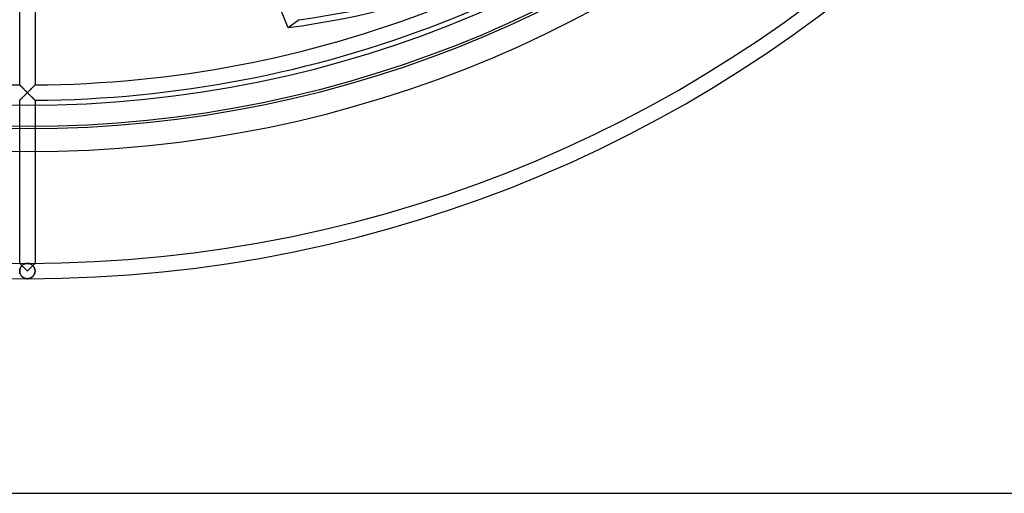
# Model space of a CAD drawing. Header units: millimetres. Extents: x -200 to 200, y -200 to 200.
# Tile 5 of 11: x -1 to 127, y -200 to -138. Entities that reach past the tile are written whole.
import ezdxf

# ---------------------------------------------------------------- set-up
doc = ezdxf.new("R2010")
doc.units = ezdxf.units.MM
doc.layers.add('HIDDEN', color=7, linetype='Continuous')
doc.layers.add('THICK', color=7, linetype='Continuous')

msp = doc.modelspace()

# ---------------------------------------------------------------- linework, layer by layer
at = {"layer": 'HIDDEN'}
for p, q in [((35.36, -138.32), (33.92, -139.36)), ((-0.99, -146.83), (-1, -146.82)), ((-1, -146.82), (-1, -146.82)), ((-0.97, -146.84), (-0.99, -146.83)), ((-0.96, -146.86), (-0.97, -146.84)), ((-0.93, -146.89), (-0.96, -146.86)), ((-0.9, -146.91), (-0.93, -146.89)), ((-0.87, -146.95), (-0.9, -146.91)), ((-0.84, -146.98), (-0.87, -146.95)), ((-0.8, -147.02), (-0.84, -146.98)), ((-0.76, -147.06), (-0.8, -147.02)), ((-0.72, -147.1), (-0.76, -147.06)), ((-0.67, -147.15), (-0.72, -147.1)), ((-0.63, -147.19), (-0.67, -147.15)), ((-0.58, -147.24), (-0.63, -147.19)), ((-0.53, -147.29), (-0.58, -147.24)), ((-0.48, -147.34), (-0.53, -147.29)), ((0.53, -147.29), (0.48, -147.34)), ((0.58, -147.24), (0.53, -147.29)), ((0.63, -147.19), (0.58, -147.24)), ((0.67, -147.15), (0.63, -147.19)), ((0.72, -147.1), (0.67, -147.15)), ((0.76, -147.06), (0.72, -147.1)), ((0.8, -147.02), (0.76, -147.06)), ((0.84, -146.98), (0.8, -147.02)), ((0.87, -146.95), (0.84, -146.98)), ((0.9, -146.91), (0.87, -146.95)), ((0.93, -146.89), (0.9, -146.91)), ((0.96, -146.86), (0.93, -146.89)), ((0.97, -146.84), (0.96, -146.86)), ((0.99, -146.83), (0.97, -146.84)), ((1, -146.82), (0.99, -146.83)), ((1, -146.82), (1, -146.82)), ((-0.79, -148.61), (-0.75, -148.57)), ((-0.75, -148.57), (-0.71, -148.53)), ((-0.71, -148.53), (-0.67, -148.49)), ((-0.67, -148.49), (-0.63, -148.45)), ((-0.63, -148.45), (-0.58, -148.4)), ((-0.58, -148.4), (-0.54, -148.36)), ((-0.54, -148.36), (-0.49, -148.31)), ((-0.49, -148.31), (-0.44, -148.26)), ((-0.43, -147.39), (-0.48, -147.34)), ((-0.44, -148.26), (-0.4, -148.22)), ((-0.38, -147.44), (-0.43, -147.39)), ((-0.4, -148.22), (-0.35, -148.17)), ((-0.32, -147.5), (-0.38, -147.44)), ((-0.35, -148.17), (-0.3, -148.12)), ((-0.27, -147.55), (-0.32, -147.5)), ((-0.3, -148.12), (-0.25, -148.07)), ((-0.22, -147.6), (-0.27, -147.55)), ((-0.25, -148.07), (-0.2, -148.02)), ((-0.16, -147.66), (-0.22, -147.6)), ((-0.2, -148.02), (-0.15, -147.97)), ((-0.11, -147.71), (-0.16, -147.66)), ((-0.15, -147.97), (-0.1, -147.92)), ((-0.05, -147.77), (-0.11, -147.71)), ((-0.1, -147.92), (-0.05, -147.87)), ((0, -147.82), (-0.05, -147.77)), ((-0.05, -147.87), (0, -147.82)), ((0.05, -147.77), (0, -147.82)), ((0, -147.82), (0.05, -147.87)), ((0.11, -147.71), (0.05, -147.77)), ((0.05, -147.87), (0.1, -147.92)), ((0.1, -147.92), (0.16, -147.98)), ((0.16, -147.66), (0.11, -147.71)), ((0.22, -147.6), (0.16, -147.66)), ((0.16, -147.98), (0.21, -148.03)), ((0.21, -148.03), (0.26, -148.08)), ((0.27, -147.55), (0.22, -147.6)), ((0.26, -148.08), (0.31, -148.13)), ((0.32, -147.5), (0.27, -147.55)), ((0.31, -148.13), (0.36, -148.18)), ((0.38, -147.44), (0.32, -147.5)), ((0.36, -148.18), (0.41, -148.23)), ((0.43, -147.39), (0.38, -147.44)), ((0.41, -148.23), (0.46, -148.28)), ((0.48, -147.34), (0.43, -147.39)), ((0.46, -148.28), (0.51, -148.33)), ((0.51, -148.33), (0.56, -148.38)), ((0.56, -148.38), (0.6, -148.42)), ((0.6, -148.42), (0.65, -148.47)), ((0.65, -148.47), (0.69, -148.51)), ((0.69, -148.51), (0.73, -148.55)), ((0.73, -148.55), (0.78, -148.59)), ((-1, -148.82), (-1, -148.81)), ((-1, -148.81), (-0.99, -148.81)), ((-1, -170.05), (-1, -149.45)), ((-0.99, -148.81), (-0.98, -148.8)), ((-0.98, -148.8), (-0.96, -148.78)), ((-0.96, -148.78), (-0.94, -148.76)), ((-0.94, -148.76), (-0.92, -148.73)), ((-0.92, -148.73), (-0.89, -148.71)), ((-0.89, -148.71), (-0.86, -148.68)), ((-0.86, -148.68), (-0.83, -148.64)), ((-0.83, -148.64), (-0.79, -148.61)), ((0.78, -148.59), (0.81, -148.63)), ((0.81, -148.63), (0.85, -148.67)), ((0.85, -148.67), (0.88, -148.7)), ((0.88, -148.7), (0.91, -148.73)), ((0.91, -148.73), (0.94, -148.75)), ((0.94, -148.75), (0.96, -148.78)), ((0.96, -148.78), (0.98, -148.79)), ((0.98, -148.79), (0.99, -148.81)), ((0.99, -148.81), (1, -148.81)), ((1, -148.81), (1, -148.82)), ((1, -149.45), (1, -170.05)), ((-1, -170.05), (-1, -170.05)), ((-1, -170.05), (-1, -170.05)), ((-1, -170.05), (-0.99, -170.06)), ((-0.99, -170.06), (-1, -170.05)), ((-1, -170.05), (-1, -170.05)), ((-0.99, -170.06), (-0.98, -170.06)), ((-0.98, -170.07), (-0.99, -170.06)), ((-0.98, -170.06), (-0.97, -170.07)), ((-0.96, -170.09), (-0.98, -170.07)), ((-0.97, -170.07), (-0.96, -170.09)), ((-0.96, -170.09), (-0.95, -170.1)), ((-0.94, -170.11), (-0.96, -170.09)), ((-0.95, -170.1), (-0.93, -170.11)), ((-0.91, -170.14), (-0.94, -170.11)), ((-0.93, -170.11), (-0.92, -170.13)), ((-0.92, -170.13), (-0.9, -170.15)), ((-0.88, -170.17), (-0.91, -170.14)), ((-0.9, -170.15), (-0.88, -170.17)), ((-0.88, -170.17), (-0.86, -170.19)), ((-0.84, -170.2), (-0.88, -170.17)), ((-0.86, -170.19), (-0.84, -170.21)), ((-0.81, -170.24), (-0.84, -170.2)), ((-0.84, -170.21), (-0.81, -170.23)), ((-0.81, -170.23), (-0.79, -170.26)), ((-0.77, -170.28), (-0.81, -170.24)), ((-0.79, -170.26), (-0.76, -170.29)), ((-0.73, -170.32), (-0.77, -170.28)), ((-0.76, -170.29), (-0.74, -170.31)), ((-0.74, -170.31), (-0.71, -170.34)), ((-0.68, -170.36), (-0.73, -170.32)), ((-0.69, -170.33), (-0.73, -170.37)), ((-0.72, -170.35), (-0.67, -170.31)), ((-0.65, -170.29), (-0.69, -170.33)), ((-0.67, -170.31), (-0.62, -170.27)), ((-0.6, -170.25), (-0.65, -170.29)), ((-0.62, -170.27), (-0.58, -170.23)), ((-0.56, -170.22), (-0.6, -170.25)), ((-0.58, -170.23), (-0.53, -170.2)), ((-0.51, -170.19), (-0.56, -170.22)), ((-0.53, -170.2), (-0.48, -170.17)), ((-0.46, -170.16), (-0.51, -170.19)), ((-0.48, -170.17), (-0.43, -170.15)), ((-0.41, -170.14), (-0.46, -170.16)), ((-0.43, -170.15), (-0.37, -170.12)), ((-0.36, -170.12), (-0.41, -170.14)), ((-0.37, -170.12), (-0.32, -170.1)), ((-0.31, -170.1), (-0.36, -170.12)), ((-0.32, -170.1), (-0.27, -170.09)), ((-0.26, -170.08), (-0.31, -170.1)), ((-0.27, -170.09), (-0.22, -170.07)), ((-0.21, -170.07), (-0.26, -170.08)), ((-0.22, -170.07), (-0.16, -170.06)), ((-0.16, -170.06), (-0.21, -170.07)), ((-0.1, -170.06), (-0.16, -170.06)), ((-0.16, -170.06), (-0.11, -170.06)), ((-0.11, -170.06), (-0.05, -170.05)), ((-0.05, -170.05), (-0.1, -170.06)), ((0, -170.05), (-0.05, -170.05)), ((-0.05, -170.05), (0, -170.05)), ((0.05, -170.05), (0, -170.05)), ((0, -170.05), (0.05, -170.05)), ((0.1, -170.06), (0.05, -170.05)), ((0.05, -170.05), (0.11, -170.06)), ((0.16, -170.06), (0.1, -170.06)), ((0.11, -170.06), (0.16, -170.06)), ((0.21, -170.07), (0.16, -170.06)), ((0.16, -170.06), (0.22, -170.07)), ((0.26, -170.08), (0.21, -170.07)), ((0.22, -170.07), (0.27, -170.09)), ((0.31, -170.1), (0.26, -170.08)), ((0.27, -170.09), (0.32, -170.1)), ((0.36, -170.12), (0.31, -170.1)), ((0.32, -170.1), (0.37, -170.12)), ((0.41, -170.14), (0.36, -170.12)), ((0.37, -170.12), (0.43, -170.15)), ((0.46, -170.16), (0.41, -170.14)), ((0.43, -170.15), (0.48, -170.17)), ((0.51, -170.19), (0.46, -170.16)), ((0.48, -170.17), (0.53, -170.2)), ((0.56, -170.22), (0.51, -170.19)), ((0.53, -170.2), (0.58, -170.23)), ((0.6, -170.25), (0.56, -170.22)), ((0.58, -170.23), (0.62, -170.27)), ((0.65, -170.29), (0.6, -170.25)), ((0.62, -170.27), (0.67, -170.31)), ((0.69, -170.33), (0.65, -170.29)), ((0.67, -170.31), (0.72, -170.35)), ((0.73, -170.32), (0.68, -170.36)), ((0.73, -170.37), (0.69, -170.33)), ((0.71, -170.34), (0.74, -170.31)), ((0.77, -170.28), (0.73, -170.32)), ((0.74, -170.31), (0.76, -170.29)), ((0.76, -170.29), (0.79, -170.26)), ((0.81, -170.24), (0.77, -170.28)), ((0.79, -170.26), (0.81, -170.23)), ((0.84, -170.2), (0.81, -170.24)), ((0.81, -170.23), (0.84, -170.21)), ((0.88, -170.17), (0.84, -170.2)), ((0.84, -170.21), (0.86, -170.19)), ((0.86, -170.19), (0.88, -170.17)), ((0.91, -170.14), (0.88, -170.17)), ((0.88, -170.17), (0.9, -170.15)), ((0.9, -170.15), (0.92, -170.13)), ((0.94, -170.11), (0.91, -170.14)), ((0.92, -170.13), (0.93, -170.11)), ((0.93, -170.11), (0.95, -170.1)), ((0.96, -170.09), (0.94, -170.11)), ((0.95, -170.1), (0.96, -170.09)), ((0.96, -170.09), (0.97, -170.07)), ((0.98, -170.07), (0.96, -170.09)), ((0.97, -170.07), (0.98, -170.06)), ((0.98, -170.06), (0.99, -170.06)), ((0.99, -170.06), (0.98, -170.07)), ((0.99, -170.06), (1, -170.05)), ((1, -170.05), (0.99, -170.06)), ((1, -170.05), (1, -170.05)), ((1, -170.05), (1, -170.05)), ((1, -170.05), (1, -170.05)), ((-1, -170.97), (-0.99, -170.9)), ((-0.99, -170.91), (-1, -170.98)), ((-1, -171.05), (-1, -170.97)), ((-1, -170.98), (-1, -171.05)), ((-1, -171.05), (-1, -171.12)), ((-1, -171.12), (-1, -171.05)), ((-1, -171.12), (-0.99, -171.19)), ((-0.99, -171.2), (-1, -171.12)), ((-0.99, -170.9), (-0.97, -170.83)), ((-0.98, -170.84), (-0.99, -170.91)), ((-0.99, -171.19), (-0.98, -171.26)), ((-0.98, -171.27), (-0.99, -171.2)), ((-0.96, -170.77), (-0.98, -170.84)), ((-0.98, -171.26), (-0.96, -171.32)), ((-0.96, -171.33), (-0.98, -171.27)), ((-0.97, -170.83), (-0.96, -170.75)), ((-0.96, -170.75), (-0.93, -170.69)), ((-0.94, -170.7), (-0.96, -170.77)), ((-0.96, -171.32), (-0.94, -171.39)), ((-0.94, -171.4), (-0.96, -171.33)), ((-0.91, -170.64), (-0.94, -170.7)), ((-0.94, -171.39), (-0.92, -171.45)), ((-0.91, -171.46), (-0.94, -171.4)), ((-0.93, -170.69), (-0.9, -170.62)), ((-0.92, -171.45), (-0.89, -171.51)), ((-0.88, -170.58), (-0.91, -170.64)), ((-0.88, -171.52), (-0.91, -171.46)), ((-0.9, -170.62), (-0.87, -170.56)), ((-0.89, -171.51), (-0.86, -171.56)), ((-0.85, -170.52), (-0.88, -170.58)), ((-0.85, -171.58), (-0.88, -171.52)), ((-0.87, -170.56), (-0.84, -170.5)), ((-0.86, -171.56), (-0.83, -171.61)), ((-0.81, -170.47), (-0.85, -170.52)), ((-0.81, -171.63), (-0.85, -171.58)), ((-0.84, -170.5), (-0.8, -170.45)), ((-0.83, -171.61), (-0.79, -171.66)), ((-0.77, -170.42), (-0.81, -170.47)), ((-0.8, -170.45), (-0.76, -170.4)), ((-0.73, -170.37), (-0.77, -170.42)), ((-0.76, -170.4), (-0.72, -170.35)), ((-0.64, -170.41), (-0.68, -170.36)), ((-0.59, -170.46), (-0.64, -170.41)), ((-0.55, -170.5), (-0.59, -170.46)), ((-0.5, -170.55), (-0.55, -170.5)), ((-0.45, -170.6), (-0.5, -170.55)), ((-0.39, -170.66), (-0.45, -170.6)), ((-0.34, -170.71), (-0.39, -170.66)), ((-0.29, -170.76), (-0.34, -170.71)), ((-0.23, -170.82), (-0.29, -170.76)), ((-0.17, -170.88), (-0.23, -170.82)), ((-0.12, -170.93), (-0.17, -170.88)), ((-0.06, -170.99), (-0.12, -170.93)), ((0, -171.05), (-0.06, -170.99)), ((0.06, -170.99), (0, -171.05)), ((0.12, -170.93), (0.06, -170.99)), ((0.17, -170.88), (0.12, -170.93)), ((0.23, -170.82), (0.17, -170.88)), ((0.29, -170.76), (0.23, -170.82)), ((0.34, -170.71), (0.29, -170.76)), ((0.39, -170.66), (0.34, -170.71)), ((0.45, -170.6), (0.39, -170.66)), ((0.5, -170.55), (0.45, -170.6)), ((0.55, -170.5), (0.5, -170.55)), ((0.59, -170.46), (0.55, -170.5)), ((0.64, -170.41), (0.59, -170.46)), ((0.68, -170.36), (0.64, -170.41)), ((0.72, -170.35), (0.76, -170.4)), ((0.77, -170.42), (0.73, -170.37)), ((0.76, -170.4), (0.8, -170.45)), ((0.81, -170.47), (0.77, -170.42)), ((0.79, -171.66), (0.83, -171.61)), ((0.8, -170.45), (0.84, -170.5)), ((0.85, -170.52), (0.81, -170.47)), ((0.85, -171.58), (0.81, -171.63)), ((0.83, -171.61), (0.86, -171.56)), ((0.84, -170.5), (0.87, -170.56)), ((0.88, -170.58), (0.85, -170.52)), ((0.88, -171.52), (0.85, -171.58)), ((0.86, -171.56), (0.89, -171.51)), ((0.87, -170.56), (0.9, -170.62)), ((0.91, -170.64), (0.88, -170.58)), ((0.91, -171.46), (0.88, -171.52)), ((0.89, -171.51), (0.92, -171.45)), ((0.9, -170.62), (0.93, -170.69)), ((0.94, -170.7), (0.91, -170.64)), ((0.94, -171.4), (0.91, -171.46)), ((0.92, -171.45), (0.94, -171.39)), ((0.93, -170.69), (0.96, -170.75)), ((0.96, -170.77), (0.94, -170.7)), ((0.94, -171.39), (0.96, -171.32)), ((0.96, -171.33), (0.94, -171.4)), ((0.96, -170.75), (0.97, -170.83)), ((0.98, -170.84), (0.96, -170.77)), ((0.96, -171.32), (0.98, -171.26)), ((0.98, -171.27), (0.96, -171.33)), ((0.97, -170.83), (0.99, -170.9)), ((0.99, -170.91), (0.98, -170.84)), ((0.98, -171.26), (0.99, -171.19)), ((0.99, -171.2), (0.98, -171.27)), ((0.99, -170.9), (1, -170.97)), ((1, -170.98), (0.99, -170.91)), ((0.99, -171.19), (1, -171.12)), ((1, -171.12), (0.99, -171.2)), ((1, -170.97), (1, -171.05)), ((1, -171.05), (1, -170.98)), ((1, -171.12), (1, -171.05)), ((1, -171.05), (1, -171.12)), ((-0.77, -171.68), (-0.81, -171.63)), ((-0.79, -171.66), (-0.75, -171.71)), ((-0.73, -171.73), (-0.77, -171.68)), ((-0.75, -171.71), (-0.71, -171.75)), ((-0.69, -171.77), (-0.73, -171.73)), ((-0.71, -171.75), (-0.67, -171.8)), ((-0.65, -171.81), (-0.69, -171.77)), ((-0.67, -171.8), (-0.62, -171.83)), ((-0.6, -171.85), (-0.65, -171.81)), ((-0.62, -171.83), (-0.57, -171.87)), ((-0.56, -171.88), (-0.6, -171.85)), ((-0.57, -171.87), (-0.52, -171.9)), ((-0.51, -171.91), (-0.56, -171.88)), ((-0.52, -171.9), (-0.47, -171.93)), ((-0.46, -171.94), (-0.51, -171.91)), ((-0.47, -171.93), (-0.41, -171.96)), ((-0.41, -171.96), (-0.46, -171.94)), ((-0.41, -171.96), (-0.36, -171.98)), ((-0.36, -171.98), (-0.41, -171.96)), ((-0.36, -171.98), (-0.3, -172)), ((-0.31, -172), (-0.36, -171.98)), ((-0.26, -172.02), (-0.31, -172)), ((-0.3, -172), (-0.24, -172.02)), ((-0.21, -172.03), (-0.26, -172.02)), ((-0.24, -172.02), (-0.18, -172.03)), ((-0.16, -172.04), (-0.21, -172.03)), ((-0.18, -172.03), (-0.12, -172.04)), ((-0.1, -172.04), (-0.16, -172.04)), ((-0.12, -172.04), (-0.06, -172.05)), ((-0.05, -172.05), (-0.1, -172.04)), ((-0.06, -172.05), (0, -172.05)), ((0, -172.05), (-0.05, -172.05)), ((0, -172.05), (0.06, -172.05)), ((0.05, -172.05), (0, -172.05)), ((0.1, -172.04), (0.05, -172.05)), ((0.06, -172.05), (0.12, -172.04)), ((0.16, -172.04), (0.1, -172.04)), ((0.12, -172.04), (0.18, -172.03)), ((0.21, -172.03), (0.16, -172.04)), ((0.18, -172.03), (0.24, -172.02)), ((0.26, -172.02), (0.21, -172.03)), ((0.24, -172.02), (0.3, -172)), ((0.31, -172), (0.26, -172.02)), ((0.3, -172), (0.36, -171.98)), ((0.36, -171.98), (0.31, -172)), ((0.36, -171.98), (0.41, -171.96)), ((0.41, -171.96), (0.36, -171.98)), ((0.41, -171.96), (0.47, -171.93)), ((0.46, -171.94), (0.41, -171.96)), ((0.51, -171.91), (0.46, -171.94)), ((0.47, -171.93), (0.52, -171.9)), ((0.56, -171.88), (0.51, -171.91)), ((0.52, -171.9), (0.57, -171.87)), ((0.6, -171.85), (0.56, -171.88)), ((0.57, -171.87), (0.62, -171.83)), ((0.65, -171.81), (0.6, -171.85)), ((0.62, -171.83), (0.67, -171.8)), ((0.69, -171.77), (0.65, -171.81)), ((0.67, -171.8), (0.71, -171.75)), ((0.73, -171.73), (0.69, -171.77)), ((0.71, -171.75), (0.75, -171.71)), ((0.77, -171.68), (0.73, -171.73)), ((0.75, -171.71), (0.79, -171.66)), ((0.81, -171.63), (0.77, -171.68))]:
    msp.add_line(p, q, dxfattribs=at)
for radius, start, end in [(172.05, 180, 270), (170.05, 180, 270), (152.19, 180, 0), (172.05, 270, 0), (170.05, 270, 0), (172.05, 270, 0), (170.05, 270, 0), (172.05, 180, 270), (170.05, 180, 270)]:
    msp.add_arc((0, 0), radius, start, end, dxfattribs=at)
msp.add_ellipse((0.72, 0.52), major_axis=(-86.05, 118.44), ratio=0.866025, start_param=2.70526, end_param=3.141593, dxfattribs=at)
at = {"layer": 'THICK'}
for p, q in [((33.92, -139.36), (8.81, -76.54)), ((-1, -146.82), (-1, -125.59)), ((1, -125.59), (1, -146.82)), ((-1, -146.82), (-1, -146.82)), ((-1, -146.82), (-0.99, -146.83)), ((-0.99, -146.83), (-0.98, -146.84)), ((-0.98, -146.84), (-0.96, -146.86)), ((-0.96, -146.86), (-0.94, -146.88)), ((-0.94, -146.88), (-0.91, -146.9)), ((-0.91, -146.9), (-0.88, -146.93)), ((-0.88, -146.93), (-0.85, -146.96)), ((-0.85, -146.96), (-0.82, -147)), ((-0.82, -147), (-0.78, -147.04)), ((-0.78, -147.04), (-0.74, -147.08)), ((-0.74, -147.08), (-0.7, -147.12)), ((-0.7, -147.12), (-0.66, -147.16)), ((-0.66, -147.16), (-0.61, -147.2)), ((-0.61, -147.2), (-0.57, -147.25)), ((-0.57, -147.25), (-0.52, -147.3)), ((0.52, -147.3), (0.57, -147.25)), ((0.57, -147.25), (0.61, -147.2)), ((0.61, -147.2), (0.66, -147.16)), ((0.66, -147.16), (0.7, -147.12)), ((0.7, -147.12), (0.74, -147.08)), ((0.74, -147.08), (0.78, -147.04)), ((0.78, -147.04), (0.82, -147)), ((0.82, -147), (0.85, -146.96)), ((0.85, -146.96), (0.88, -146.93)), ((0.88, -146.93), (0.91, -146.9)), ((0.91, -146.9), (0.94, -146.88)), ((0.94, -146.88), (0.96, -146.86)), ((0.96, -146.86), (0.98, -146.84)), ((0.98, -146.84), (0.99, -146.83)), ((0.99, -146.83), (1, -146.82)), ((1, -146.82), (1, -146.82)), ((-0.73, -148.55), (-0.78, -148.59)), ((-0.69, -148.51), (-0.73, -148.55)), ((-0.65, -148.47), (-0.69, -148.51)), ((-0.6, -148.42), (-0.65, -148.47)), ((-0.56, -148.38), (-0.6, -148.42)), ((-0.51, -148.33), (-0.56, -148.38)), ((-0.52, -147.3), (-0.47, -147.34)), ((-0.46, -148.28), (-0.51, -148.33)), ((-0.47, -147.34), (-0.43, -147.39)), ((-0.41, -148.23), (-0.46, -148.28)), ((-0.43, -147.39), (-0.38, -147.44)), ((-0.36, -148.18), (-0.41, -148.23)), ((-0.38, -147.44), (-0.32, -147.5)), ((-0.31, -148.13), (-0.36, -148.18)), ((-0.32, -147.5), (-0.27, -147.55)), ((-0.26, -148.08), (-0.31, -148.13)), ((-0.27, -147.55), (-0.22, -147.6)), ((-0.21, -148.03), (-0.26, -148.08)), ((-0.22, -147.6), (-0.16, -147.66)), ((-0.16, -147.98), (-0.21, -148.03)), ((-0.16, -147.66), (-0.11, -147.71)), ((-0.1, -147.92), (-0.16, -147.98)), ((-0.11, -147.71), (-0.06, -147.76)), ((-0.05, -147.87), (-0.1, -147.92)), ((-0.06, -147.76), (0, -147.82)), ((0, -147.82), (-0.05, -147.87)), ((0, -147.82), (0.06, -147.76)), ((0.05, -147.87), (0, -147.82)), ((0.1, -147.92), (0.05, -147.87)), ((0.06, -147.76), (0.11, -147.71)), ((0.15, -147.97), (0.1, -147.92)), ((0.11, -147.71), (0.16, -147.66)), ((0.2, -148.02), (0.15, -147.97)), ((0.16, -147.66), (0.22, -147.6)), ((0.25, -148.07), (0.2, -148.02)), ((0.22, -147.6), (0.27, -147.55)), ((0.3, -148.12), (0.25, -148.07)), ((0.27, -147.55), (0.32, -147.5)), ((0.35, -148.17), (0.3, -148.12)), ((0.32, -147.5), (0.38, -147.44)), ((0.4, -148.22), (0.35, -148.17)), ((0.38, -147.44), (0.43, -147.39)), ((0.44, -148.26), (0.4, -148.22)), ((0.43, -147.39), (0.47, -147.34)), ((0.49, -148.31), (0.44, -148.26)), ((0.47, -147.34), (0.52, -147.3)), ((0.54, -148.36), (0.49, -148.31)), ((0.58, -148.4), (0.54, -148.36)), ((0.63, -148.45), (0.58, -148.4)), ((0.67, -148.49), (0.63, -148.45)), ((0.71, -148.53), (0.67, -148.49)), ((0.75, -148.57), (0.71, -148.53)), ((0.79, -148.61), (0.75, -148.57)), ((-0.99, -148.81), (-1, -148.81)), ((-1, -148.81), (-1, -148.82)), ((-1, -149.45), (-1, -148.82)), ((-0.98, -148.79), (-0.99, -148.81)), ((-0.96, -148.78), (-0.98, -148.79)), ((-0.94, -148.75), (-0.96, -148.78)), ((-0.91, -148.73), (-0.94, -148.75)), ((-0.88, -148.7), (-0.91, -148.73)), ((-0.85, -148.67), (-0.88, -148.7)), ((-0.81, -148.63), (-0.85, -148.67)), ((-0.78, -148.59), (-0.81, -148.63)), ((0.83, -148.64), (0.79, -148.61)), ((0.86, -148.68), (0.83, -148.64)), ((0.89, -148.71), (0.86, -148.68)), ((0.92, -148.73), (0.89, -148.71)), ((0.94, -148.76), (0.92, -148.73)), ((0.96, -148.78), (0.94, -148.76)), ((0.98, -148.8), (0.96, -148.78)), ((0.99, -148.81), (0.98, -148.8)), ((1, -148.81), (0.99, -148.81)), ((1, -148.82), (1, -148.81)), ((1, -148.82), (1, -149.45)), ((-200, -200), (200, -200))]:
    msp.add_line(p, q, dxfattribs=at)
for radius, start, end in [(152.5, 90, 270), (152.5, 270, 90), (155.5, 180, 0), (149.45, 180, 0), (146.82, 227.9769, 269.6098), (146.82, 270.3903, 312.023), (148.82, 270.385, 312.0631)]:
    msp.add_arc((0, 0), radius, start, end, dxfattribs=at)
msp.add_ellipse((-0.72, -0.52), major_axis=(86.05, -118.44), ratio=0.866025, start_param=-0.436332, end_param=0, dxfattribs=at)

doc.saveas('drawing.dxf')
